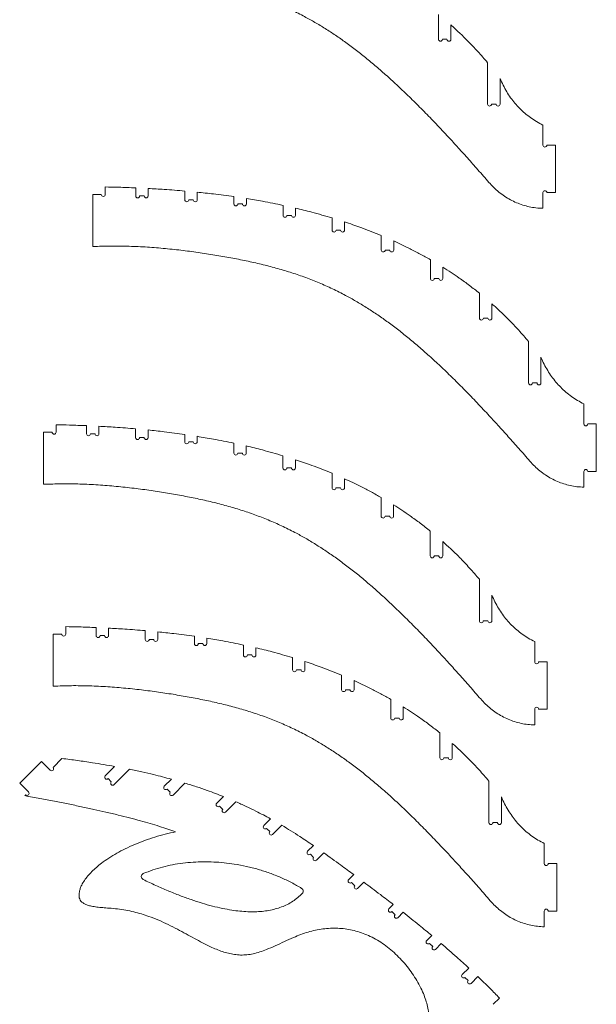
# Model space of a CAD drawing. Header units: millimetres. Extents: x -1072 to 1309, y -2665 to 2883.
# Tile 4 of 7: x -820 to 61, y 147 to 1650. Entities that reach past the tile are written whole.
import ezdxf

# ---------------------------------------------------------------- set-up
doc = ezdxf.new("R2010")
doc.units = ezdxf.units.MM

msp = doc.modelspace()

# ---------------------------------------------------------------- linework, layer by layer
at = {"color": 7, "linetype": 'Continuous', "lineweight": 15}
for p, q in [((-180.471, 1658.417), (-180.471, 1620.515)), ((-161.471, 1620.515), (-161.471, 1642.356)), ((-174.471, 1620.515), (-167.471, 1620.515)), ((-105.471, 1584.738), (-105.471, 1521.509)), ((-86.471, 1521.509), (-86.471, 1560.62)), ((-99.471, 1521.509), (-92.471, 1521.509)), ((-20.971, 1489.565), (-20.971, 1458.932)), ((-14.971, 1458.932), (-1.971, 1458.932)), ((-1.971, 1386.383), (-1.971, 1458.932)), ((-708.388, 1383.686), (-708.388, 1304.182)), ((-708.388, 1383.686), (-695.388, 1383.686)), ((-689.388, 1383.686), (-689.388, 1395.068)), ((-642.888, 1393.688), (-642.888, 1381.388)), ((-623.888, 1381.388), (-623.888, 1392.793)), ((-567.888, 1388.899), (-567.888, 1375.509)), ((-548.888, 1375.509), (-548.888, 1387.112)), ((-20.971, 1386.383), (-20.971, 1362.442)), ((-1.971, 1386.383), (-14.971, 1386.383)), ((-636.888, 1381.388), (-629.888, 1381.388)), ((-561.888, 1375.509), (-554.888, 1375.509)), ((-492.888, 1380.294), (-492.888, 1369.189)), ((-486.888, 1369.189), (-479.888, 1369.189)), ((-473.888, 1369.189), (-473.888, 1377.406)), ((-417.888, 1366.971), (-417.888, 1351.745)), ((-398.888, 1351.745), (-398.888, 1362.713)), ((-411.888, 1351.745), (-404.888, 1351.745)), ((-342.888, 1347.742), (-342.888, 1329.195)), ((-323.888, 1329.195), (-323.888, 1341.75)), ((-336.888, 1329.195), (-329.888, 1329.195)), ((-267.888, 1320.941), (-267.888, 1298.816)), ((-248.888, 1298.816), (-248.888, 1312.677)), ((-261.888, 1298.816), (-254.888, 1298.816)), ((-192.888, 1284.047), (-192.888, 1255.533)), ((-173.888, 1255.533), (-173.888, 1272.654)), ((-186.888, 1255.533), (-179.888, 1255.533)), ((-117.888, 1232.847), (-117.888, 1194.945)), ((-98.888, 1194.945), (-98.888, 1216.786)), ((-111.888, 1194.945), (-104.888, 1194.945)), ((-42.888, 1159.168), (-42.888, 1095.939)), ((-23.888, 1095.939), (-23.888, 1135.05)), ((-36.888, 1095.939), (-29.888, 1095.939)), ((41.612, 1063.995), (41.612, 1033.362)), ((-764.488, 1020.7), (-764.488, 1032.082)), ((-717.988, 1030.702), (-717.988, 1018.402)), ((-698.988, 1018.402), (-698.988, 1029.807)), ((-642.988, 1025.912), (-642.988, 1012.522)), ((-623.988, 1012.522), (-623.988, 1024.125)), ((47.612, 1033.362), (60.612, 1033.362)), ((60.612, 960.813), (60.612, 1033.362)), ((-783.488, 1020.7), (-783.488, 941.196)), ((-783.488, 1020.7), (-770.488, 1020.7)), ((-711.988, 1018.402), (-704.988, 1018.402)), ((-636.988, 1012.522), (-629.988, 1012.522)), ((-567.988, 1017.308), (-567.988, 1006.203)), ((-548.988, 1006.203), (-548.988, 1014.419)), ((-561.988, 1006.203), (-554.988, 1006.203)), ((-492.988, 1003.984), (-492.988, 988.759)), ((-473.988, 988.759), (-473.988, 999.727)), ((-486.988, 988.759), (-479.988, 988.759)), ((-417.988, 984.756), (-417.988, 966.209)), ((-398.988, 966.209), (-398.988, 978.763)), ((-411.988, 966.209), (-404.988, 966.209)), ((-342.988, 957.955), (-342.988, 935.83)), ((-323.988, 935.83), (-323.988, 949.691)), ((41.612, 960.813), (41.612, 936.872)), ((60.612, 960.813), (47.612, 960.813)), ((-336.988, 935.83), (-329.988, 935.83)), ((-267.988, 921.06), (-267.988, 892.547)), ((-248.988, 892.547), (-248.988, 909.668)), ((-261.988, 892.547), (-254.988, 892.547)), ((-192.988, 869.861), (-192.988, 831.959)), ((-173.988, 831.959), (-173.988, 853.8)), ((-186.988, 831.959), (-179.988, 831.959)), ((-117.988, 796.182), (-117.988, 732.953)), ((-98.988, 732.953), (-98.988, 772.064)), ((-749.846, 712.585), (-749.846, 723.967)), ((-703.346, 722.587), (-703.346, 710.287)), ((-684.346, 710.287), (-684.346, 721.692)), ((-111.988, 732.953), (-104.988, 732.953)), ((-768.846, 712.585), (-768.846, 633.081)), ((-768.846, 712.585), (-755.846, 712.585)), ((-697.346, 710.287), (-690.346, 710.287)), ((-628.346, 717.798), (-628.346, 704.408)), ((-609.346, 704.408), (-609.346, 716.011)), ((-553.346, 709.193), (-553.346, 698.088)), ((-622.346, 704.408), (-615.346, 704.408)), ((-547.346, 698.088), (-540.346, 698.088)), ((-534.346, 698.088), (-534.346, 706.304)), ((-478.346, 695.869), (-478.346, 680.644)), ((-459.346, 680.644), (-459.346, 691.612)), ((-33.488, 701.009), (-33.488, 670.376)), ((-472.346, 680.644), (-465.346, 680.644)), ((-403.346, 676.641), (-403.346, 658.094)), ((-384.346, 658.094), (-384.346, 670.648)), ((-27.488, 670.376), (-14.488, 670.376)), ((-14.488, 597.827), (-14.488, 670.376)), ((-397.346, 658.094), (-390.346, 658.094)), ((-328.346, 649.84), (-328.346, 627.715)), ((-309.346, 627.715), (-309.346, 641.576)), ((-322.346, 627.715), (-315.346, 627.715)), ((-253.346, 612.945), (-253.346, 584.432)), ((-234.346, 584.432), (-234.346, 601.553)), ((-33.488, 597.827), (-33.488, 573.886)), ((-14.488, 597.827), (-27.488, 597.827)), ((-247.346, 584.432), (-240.346, 584.432)), ((-178.346, 561.746), (-178.346, 523.844)), ((-159.346, 523.844), (-159.346, 545.685)), ((-820.097, 484.969), (-786.782, 518.285)), ((-773.347, 504.85), (-786.782, 518.285)), ((-755.512, 522.684), (-769.104, 509.092)), ((-172.346, 523.844), (-165.346, 523.844)), ((-689.398, 496.167), (-675.047, 510.518)), ((-652.513, 506.182), (-675.963, 482.732)), ((-820.097, 484.969), (-806.662, 471.534)), ((-680.206, 486.975), (-685.155, 491.925)), ((-599.227, 480.273), (-588.475, 491.024)), ((-567.615, 485.014), (-585.792, 466.838)), ((-103.346, 488.067), (-103.346, 424.838)), ((-810.905, 467.291), (-812.258, 465.939)), ((-590.034, 471.08), (-594.984, 476.03)), ((-519.205, 454.228), (-508.892, 464.542)), ((-489.934, 456.63), (-505.77, 440.793)), ((-84.346, 424.838), (-84.346, 463.949)), ((-510.013, 445.036), (-514.963, 449.985)), ((-447.188, 420.179), (-436.878, 430.49)), ((-97.346, 424.838), (-90.346, 424.838)), ((-437.996, 410.987), (-442.945, 415.937)), ((-419.777, 420.72), (-433.753, 406.744)), ((-18.846, 392.894), (-18.846, 362.261)), ((-380.34, 380.961), (-371.538, 389.763)), ((-371.148, 371.769), (-376.098, 376.719)), ((-355.726, 378.706), (-366.905, 367.526)), ((-12.846, 362.261), (0.154, 362.261)), ((0.154, 289.712), (0.154, 362.261)), ((-317.507, 337.728), (-309.874, 345.361)), ((-308.315, 328.536), (-313.265, 333.485)), ((-294.451, 333.915), (-304.072, 324.293)), ((-256.05, 293.119), (-249.461, 299.708)), ((-246.858, 283.927), (-251.808, 288.876)), ((-234.391, 287.908), (-242.615, 279.684)), ((-18.846, 289.712), (-18.846, 265.771)), ((0.154, 289.712), (-12.846, 289.712)), ((-198.401, 244.702), (-190.685, 252.418)), ((-189.209, 235.51), (-194.159, 240.459)), ((-176.133, 240.1), (-184.966, 231.267)), ((-144.217, 192.82), (-134.209, 202.829)), ((-135.025, 183.628), (-139.974, 188.578)), ((-120.35, 189.817), (-130.782, 179.385)), ((-96.954, 147.453), (-87.332, 157.074))]:
    msp.add_line(p, q, dxfattribs=at)
for centre, radius, start, end in [((-177.471, 1620.515), 3, 180, 0), ((-164.471, 1620.515), 3, 180, 0), ((-102.471, 1521.509), 3, 180, 0), ((-89.471, 1521.509), 3, 180, 0), ((-17.971, 1458.932), 3, 180, 360), ((-692.388, 1383.686), 3, 180, 0), ((-17.971, 1386.383), 3, 360, 180), ((-639.888, 1381.388), 3, 180, 0), ((-626.888, 1381.388), 3, 180, 0), ((-564.888, 1375.509), 3, 180, 0), ((-551.888, 1375.509), 3, 180, 0), ((-489.888, 1369.189), 3, 180, 0), ((-476.888, 1369.189), 3, 180, 0), ((-414.888, 1351.745), 3, 180, 0), ((-401.888, 1351.745), 3, 180, 0), ((-339.888, 1329.195), 3, 180, 0), ((-326.888, 1329.195), 3, 180, 0), ((-264.888, 1298.816), 3, 180, 0), ((-251.888, 1298.816), 3, 180, 0), ((-189.888, 1255.533), 3, 180, 0), ((-176.888, 1255.533), 3, 180, 0), ((-114.888, 1194.945), 3, 180, 0), ((-101.888, 1194.945), 3, 180, 0), ((-39.888, 1095.939), 3, 180, 0), ((-26.888, 1095.939), 3, 180, 0), ((44.612, 1033.362), 3, 180, 0), ((-767.488, 1020.7), 3, 180, 0), ((-714.988, 1018.402), 3, 180, 0), ((-701.988, 1018.402), 3, 180, 0), ((-639.988, 1012.522), 3, 180, 0), ((-626.988, 1012.522), 3, 180, 0), ((-564.988, 1006.203), 3, 180, 0), ((-551.988, 1006.203), 3, 180, 0), ((-489.988, 988.759), 3, 180, 0), ((-476.988, 988.759), 3, 180, 0), ((-414.988, 966.208), 3, 180, 0), ((-401.988, 966.208), 3, 180, 0), ((44.612, 960.813), 3, 360, 180), ((-339.988, 935.83), 3, 180, 0), ((-326.988, 935.83), 3, 180, 0), ((-264.988, 892.547), 3, 180, 0), ((-251.988, 892.547), 3, 180, 0), ((-189.988, 831.959), 3, 180, 0), ((-176.988, 831.959), 3, 180, 0), ((-114.988, 732.952), 3, 180, 0), ((-101.988, 732.952), 3, 180, 0), ((-752.846, 712.585), 3, 180, 0), ((-700.346, 710.287), 3, 180, 0), ((-687.346, 710.287), 3, 180, 0), ((-625.346, 704.408), 3, 180, 0), ((-612.346, 704.408), 3, 180, 0), ((-550.346, 698.088), 3, 180, 0), ((-537.346, 698.088), 3, 180, 0), ((-475.346, 680.644), 3, 180, 0), ((-462.346, 680.644), 3, 180, 0), ((-30.488, 670.376), 3, 180, 360), ((-400.346, 658.094), 3, 180, 0), ((-387.346, 658.094), 3, 180, 0), ((-325.346, 627.715), 3, 180, 0), ((-312.346, 627.715), 3, 180, 0), ((-30.488, 597.827), 3, 360, 180), ((-250.346, 584.432), 3, 180, 0), ((-237.346, 584.432), 3, 180, 0), ((-175.346, 523.844), 3, 180, 0), ((-162.346, 523.844), 3, 180, 0), ((-771.225, 506.971), 3, 225, 45), ((-687.277, 494.046), 3, 135, 315), ((-678.084, 484.854), 3, 135, 315), ((-808.784, 469.413), 3, 225, 45), ((-597.105, 478.151), 3, 135, 315), ((-587.913, 468.959), 3, 135, 315), ((-517.084, 452.107), 3, 135, 315), ((-507.892, 442.914), 3, 135, 315), ((-100.346, 424.838), 3, 180, 0), ((-87.346, 424.838), 3, 180, 0), ((-445.067, 418.058), 3, 135, 315), ((-435.874, 408.866), 3, 135, 315), ((-378.219, 378.84), 3, 135, 315), ((-369.026, 369.647), 3, 135, 315), ((-15.846, 362.261), 3, 180, 0), ((-629.366, 342.428), 5, 112.85267, 244.279848), ((-315.386, 335.607), 3, 135, 315), ((-392.078, 320.176), 5, 315.689068, 58.288014), ((-306.194, 326.414), 3, 135, 315), ((-253.929, 290.998), 3, 135, 315), ((-15.846, 289.712), 3, 360, 180), ((-244.737, 281.805), 3, 135, 315), ((-196.28, 242.581), 3, 135, 315), ((-187.088, 233.388), 3, 135, 315), ((-142.096, 190.699), 3, 135, 315), ((-132.903, 181.507), 3, 135, 315)]:
    msp.add_arc(centre, radius, start, end, dxfattribs=at)
for points, knots in [([(-770.971, 1729.752), (-761.756, 1730.075), (-743.271, 1730.723), (-715.496, 1730.27), (-687.757, 1728.938), (-660.239, 1726.732), (-633.294, 1723.82), (-607.101, 1720.325), (-581.837, 1716.372), (-557.456, 1712.057), (-533.831, 1707.341), (-510.916, 1702.116), (-488.61, 1696.278), (-466.961, 1689.767), (-445.855, 1682.489), (-425.177, 1674.346), (-404.814, 1665.246), (-386.145, 1655.845), (-369.016, 1646.319), (-353.293, 1636.83), (-337.513, 1626.548), (-321.619, 1615.429), (-305.658, 1603.504), (-289.575, 1590.745), (-273.314, 1577.121), (-256.732, 1562.519), (-239.775, 1546.894), (-222.392, 1530.204), (-204.528, 1512.407), (-186.132, 1493.459), (-168.597, 1474.853), (-151.927, 1456.744), (-136.153, 1439.275), (-119.924, 1421.008), (-109.024, 1408.5), (-103.471, 1402.128)], [0, 0, 0, 0, 0.03557169, 0.07134995, 0.10713385, 0.14270697, 0.17784049, 0.21168777, 0.24464686, 0.27649159, 0.30721281, 0.33758218, 0.36715956, 0.39615313, 0.42478152, 0.45327328, 0.48186571, 0.51080268, 0.53389192, 0.55746553, 0.58164357, 0.60654503, 0.63228745, 0.65850075, 0.68574418, 0.71412315, 0.74374066, 0.77469764, 0.80709298, 0.84102354, 0.87658461, 0.90573038, 0.9359854, 0.96739394, 1, 1, 1, 1]), ([(-105.471, 1584.738), (-110.414, 1590.511), (-120.248, 1601.998), (-134.749, 1617.172), (-148.464, 1630.625), (-157.144, 1638.454), (-161.471, 1642.356)], [0, 0, 0, 0, 0.28347955, 0.56399848, 0.78265239, 1, 1, 1, 1]), ([(-20.971, 1489.565), (-24.256, 1491.293), (-30.771, 1494.719), (-39.932, 1500.779), (-48.505, 1507.452), (-56.457, 1514.803), (-63.75, 1522.765), (-70.396, 1531.326), (-76.396, 1540.478), (-81.85, 1550.246), (-84.917, 1557.131), (-86.471, 1560.62)], [0, 0, 0, 0, 0.112658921, 0.223446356, 0.33308833, 0.44233352, 0.551940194, 0.660666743, 0.771154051, 0.884059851, 1, 1, 1, 1]), ([(-103.471, 1402.128), (-101.05, 1399.472), (-96.239, 1394.195), (-88.232, 1387.151), (-79.758, 1380.872), (-70.793, 1375.447), (-61.445, 1370.928), (-51.759, 1367.33), (-41.778, 1364.691), (-31.48, 1362.936), (-24.493, 1362.608), (-20.971, 1362.442)], [0, 0, 0, 0, 0.11426551, 0.22702914, 0.33862678, 0.44943575, 0.55987866, 0.66845158, 0.77762429, 0.88794289, 1, 1, 1, 1]), ([(-642.888, 1393.688), (-651.588, 1394.02), (-667.084, 1394.612), (-682.589, 1394.929), (-689.388, 1395.068)], [0, 0, 0, 0, 0.56147591, 1, 1, 1, 1]), ([(-567.888, 1388.899), (-578.349, 1389.758), (-597, 1391.289), (-615.684, 1392.334), (-623.888, 1392.793)], [0, 0, 0, 0, 0.56093053, 1, 1, 1, 1]), ([(-492.888, 1380.294), (-503.325, 1381.727), (-521.958, 1384.284), (-540.662, 1386.248), (-548.888, 1387.112)], [0, 0, 0, 0, 0.56020396, 1, 1, 1, 1]), ([(-417.888, 1366.971), (-428.298, 1369.112), (-446.901, 1372.938), (-465.637, 1376.04), (-473.888, 1377.406)], [0, 0, 0, 0, 0.55965275, 1, 1, 1, 1]), ([(-342.888, 1347.742), (-353.265, 1350.771), (-371.819, 1356.188), (-390.607, 1360.717), (-398.888, 1362.713)], [0, 0, 0, 0, 0.55931033, 1, 1, 1, 1]), ([(-267.888, 1320.941), (-273.038, 1323.051), (-283.348, 1327.272), (-301.98, 1334.322), (-315.574, 1338.931), (-323.888, 1341.75)], [0, 0, 0, 0, 0.27943034, 0.55928985, 1, 1, 1, 1]), ([(-192.888, 1284.047), (-198, 1286.929), (-208.227, 1292.694), (-226.834, 1302.382), (-240.521, 1308.771), (-248.888, 1312.677)], [0, 0, 0, 0, 0.27985551, 0.55976667, 1, 1, 1, 1]), ([(-708.388, 1304.182), (-699.172, 1304.505), (-680.688, 1305.153), (-652.913, 1304.7), (-625.173, 1303.368), (-597.655, 1301.162), (-570.71, 1298.25), (-544.518, 1294.755), (-519.254, 1290.802), (-494.872, 1286.487), (-471.248, 1281.771), (-448.332, 1276.546), (-426.026, 1270.708), (-404.378, 1264.197), (-383.271, 1256.919), (-362.593, 1248.776), (-342.231, 1239.676), (-323.561, 1230.275), (-306.433, 1220.75), (-290.709, 1211.26), (-274.929, 1200.978), (-259.035, 1189.86), (-243.075, 1177.934), (-226.991, 1165.175), (-210.73, 1151.551), (-194.148, 1136.949), (-177.191, 1121.324), (-159.808, 1104.635), (-141.944, 1086.837), (-123.548, 1067.889), (-106.013, 1049.283), (-89.343, 1031.174), (-73.569, 1013.705), (-57.34, 995.439), (-46.44, 982.93), (-40.888, 976.558)], [0, 0, 0, 0, 0.035571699, 0.07134995, 0.107133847, 0.142706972, 0.177840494, 0.211687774, 0.244646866, 0.276491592, 0.307212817, 0.337582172, 0.367159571, 0.396153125, 0.42478151, 0.453273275, 0.481865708, 0.51080271, 0.533891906, 0.557465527, 0.581643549, 0.606545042, 0.632287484, 0.658500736, 0.685744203, 0.714123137, 0.743740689, 0.774697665, 0.807092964, 0.841023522, 0.876584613, 0.905730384, 0.935985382, 0.967393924, 1, 1, 1, 1]), ([(-117.888, 1232.847), (-122.94, 1236.841), (-133.027, 1244.816), (-147.543, 1255.28), (-161.154, 1264.569), (-169.645, 1269.96), (-173.888, 1272.654)], [0, 0, 0, 0, 0.281009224, 0.561098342, 0.780696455, 1, 1, 1, 1]), ([(-42.888, 1159.168), (-47.83, 1164.942), (-57.664, 1176.429), (-72.166, 1191.602), (-85.88, 1205.055), (-94.56, 1212.884), (-98.888, 1216.786)], [0, 0, 0, 0, 0.28347941, 0.56399845, 0.78265229, 1, 1, 1, 1]), ([(41.612, 1063.995), (38.328, 1065.723), (31.813, 1069.149), (22.652, 1075.209), (14.079, 1081.882), (6.127, 1089.233), (-1.166, 1097.195), (-7.813, 1105.756), (-13.812, 1114.908), (-19.266, 1124.676), (-22.333, 1131.561), (-23.888, 1135.05)], [0, 0, 0, 0, 0.11265892, 0.22344628, 0.33308835, 0.44233354, 0.5519401, 0.6606664, 0.77115405, 0.88405985, 1, 1, 1, 1]), ([(-717.988, 1030.702), (-726.689, 1031.034), (-742.185, 1031.626), (-757.689, 1031.943), (-764.488, 1032.082)], [0, 0, 0, 0, 0.56147594, 1, 1, 1, 1]), ([(-642.988, 1025.912), (-653.45, 1026.772), (-672.101, 1028.303), (-690.785, 1029.348), (-698.988, 1029.807)], [0, 0, 0, 0, 0.56093059, 1, 1, 1, 1]), ([(-567.988, 1017.308), (-578.426, 1018.74), (-597.058, 1021.298), (-615.762, 1023.262), (-623.988, 1024.125)], [0, 0, 0, 0, 0.560204, 1, 1, 1, 1]), ([(-492.988, 1003.984), (-503.399, 1006.126), (-522.001, 1009.952), (-540.738, 1013.054), (-548.988, 1014.419)], [0, 0, 0, 0, 0.5596525, 1, 1, 1, 1]), ([(-417.988, 984.756), (-428.365, 987.785), (-446.919, 993.201), (-465.708, 997.731), (-473.988, 999.727)], [0, 0, 0, 0, 0.55931036, 1, 1, 1, 1]), ([(-342.988, 957.955), (-348.139, 960.064), (-358.448, 964.286), (-377.081, 971.336), (-390.674, 975.945), (-398.988, 978.763)], [0, 0, 0, 0, 0.279430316, 0.559290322, 1, 1, 1, 1]), ([(-40.888, 976.558), (-38.466, 973.902), (-33.656, 968.625), (-25.648, 961.581), (-17.174, 955.302), (-8.209, 949.877), (1.139, 945.358), (10.825, 941.76), (20.806, 939.122), (31.104, 937.366), (38.091, 937.038), (41.612, 936.872)], [0, 0, 0, 0, 0.11426552, 0.22702917, 0.33862683, 0.44943631, 0.55987921, 0.66845219, 0.77762488, 0.88794287, 1, 1, 1, 1]), ([(-267.988, 921.06), (-273.101, 923.943), (-283.328, 929.708), (-301.934, 939.396), (-315.621, 945.785), (-323.988, 949.691)], [0, 0, 0, 0, 0.27985584, 0.55976639, 1, 1, 1, 1]), ([(-783.488, 941.196), (-774.273, 941.519), (-755.788, 942.167), (-728.013, 941.714), (-700.273, 940.382), (-672.756, 938.176), (-645.81, 935.264), (-619.618, 931.769), (-594.354, 927.816), (-569.972, 923.501), (-546.348, 918.784), (-523.433, 913.56), (-501.127, 907.722), (-479.478, 901.211), (-458.372, 893.933), (-437.694, 885.79), (-417.331, 876.69), (-398.661, 867.289), (-381.533, 857.763), (-365.81, 848.274), (-350.029, 837.992), (-334.136, 826.873), (-318.175, 814.948), (-302.091, 802.189), (-285.831, 788.565), (-269.249, 773.963), (-252.292, 758.338), (-234.908, 741.648), (-217.045, 723.851), (-198.648, 704.903), (-181.114, 686.297), (-164.444, 668.188), (-148.669, 650.719), (-132.441, 632.452), (-121.54, 619.943), (-115.988, 613.572)], [0, 0, 0, 0, 0.035571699, 0.071349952, 0.107133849, 0.142706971, 0.177840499, 0.211687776, 0.244646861, 0.276491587, 0.307212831, 0.337582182, 0.367159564, 0.396153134, 0.424781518, 0.453273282, 0.481865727, 0.510802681, 0.533891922, 0.55746553, 0.581643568, 0.606545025, 0.632287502, 0.658500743, 0.68574418, 0.714123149, 0.74374066, 0.774697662, 0.807092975, 0.841023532, 0.876584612, 0.905730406, 0.935985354, 0.967393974, 1, 1, 1, 1]), ([(-192.988, 869.861), (-198.04, 873.855), (-208.128, 881.83), (-222.644, 892.294), (-236.254, 901.583), (-244.745, 906.974), (-248.988, 909.668)], [0, 0, 0, 0, 0.28100929, 0.56109877, 0.7806965, 1, 1, 1, 1]), ([(-117.988, 796.182), (-122.931, 801.955), (-132.765, 813.442), (-147.266, 828.616), (-160.981, 842.069), (-169.661, 849.898), (-173.988, 853.8)], [0, 0, 0, 0, 0.28348005, 0.56399848, 0.78265293, 1, 1, 1, 1]), ([(-33.488, 701.009), (-36.773, 702.737), (-43.287, 706.163), (-52.448, 712.223), (-61.022, 718.896), (-68.974, 726.247), (-76.266, 734.209), (-82.913, 742.77), (-88.913, 751.922), (-94.366, 761.69), (-97.434, 768.575), (-98.988, 772.064)], [0, 0, 0, 0, 0.112658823, 0.223446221, 0.333087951, 0.442333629, 0.551939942, 0.660666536, 0.771154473, 0.884060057, 1, 1, 1, 1]), ([(-703.346, 722.587), (-712.046, 722.919), (-727.543, 723.511), (-743.047, 723.828), (-749.846, 723.967)], [0, 0, 0, 0, 0.56147598, 1, 1, 1, 1]), ([(-628.346, 717.798), (-638.807, 718.657), (-657.458, 720.188), (-676.142, 721.233), (-684.346, 721.692)], [0, 0, 0, 0, 0.56093054, 1, 1, 1, 1]), ([(-553.346, 709.193), (-563.783, 710.626), (-582.416, 713.183), (-601.12, 715.147), (-609.346, 716.011)], [0, 0, 0, 0, 0.56020392, 1, 1, 1, 1]), ([(-478.346, 695.869), (-488.756, 698.011), (-507.359, 701.837), (-526.095, 704.939), (-534.346, 706.304)], [0, 0, 0, 0, 0.55965252, 1, 1, 1, 1]), ([(-403.346, 676.641), (-413.723, 679.67), (-432.277, 685.087), (-451.066, 689.616), (-459.346, 691.612)], [0, 0, 0, 0, 0.559310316, 1, 1, 1, 1]), ([(-328.346, 649.84), (-333.496, 651.95), (-343.806, 656.171), (-362.438, 663.221), (-376.032, 667.83), (-384.346, 670.648)], [0, 0, 0, 0, 0.27943083, 0.55929024, 1, 1, 1, 1]), ([(-768.846, 633.081), (-759.63, 633.404), (-741.146, 634.052), (-713.371, 633.599), (-685.631, 632.267), (-658.113, 630.061), (-631.168, 627.149), (-604.976, 623.654), (-579.712, 619.701), (-555.33, 615.386), (-531.706, 610.67), (-508.79, 605.445), (-486.484, 599.607), (-464.836, 593.096), (-443.729, 585.818), (-423.051, 577.675), (-402.689, 568.575), (-384.019, 559.174), (-366.891, 549.648), (-351.167, 540.159), (-335.387, 529.877), (-319.493, 518.758), (-303.533, 506.833), (-287.449, 494.074), (-271.188, 480.45), (-254.606, 465.848), (-237.65, 450.223), (-220.266, 433.533), (-202.402, 415.736), (-184.006, 396.788), (-166.471, 378.182), (-149.801, 360.073), (-134.027, 342.604), (-117.798, 324.337), (-106.898, 311.829), (-101.346, 305.457)], [0, 0, 0, 0, 0.035571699, 0.071349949, 0.107133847, 0.142706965, 0.177840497, 0.211687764, 0.244646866, 0.276491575, 0.307212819, 0.337582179, 0.367159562, 0.39615312, 0.424781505, 0.453273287, 0.481865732, 0.510802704, 0.533891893, 0.557465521, 0.581643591, 0.606545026, 0.632287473, 0.658500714, 0.68574418, 0.71412315, 0.743740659, 0.774697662, 0.807092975, 0.841023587, 0.876584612, 0.905730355, 0.935985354, 0.967393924, 1, 1, 1, 1]), ([(-253.346, 612.945), (-258.459, 615.828), (-268.685, 621.593), (-287.292, 631.281), (-300.979, 637.67), (-309.346, 641.576)], [0, 0, 0, 0, 0.27985538, 0.55976653, 1, 1, 1, 1]), ([(-178.346, 561.746), (-183.398, 565.74), (-193.485, 573.715), (-208.002, 584.179), (-221.612, 593.468), (-230.103, 598.859), (-234.346, 601.553)], [0, 0, 0, 0, 0.28100894, 0.56109817, 0.7806965, 1, 1, 1, 1]), ([(-115.988, 613.572), (-113.567, 610.916), (-108.756, 605.639), (-100.749, 598.595), (-92.275, 592.316), (-83.309, 586.891), (-73.962, 582.372), (-64.276, 578.774), (-54.294, 576.135), (-43.997, 574.38), (-37.009, 574.052), (-33.488, 573.886)], [0, 0, 0, 0, 0.11426575, 0.22702916, 0.33862717, 0.44943613, 0.55987906, 0.66845217, 0.77762481, 0.88794349, 1, 1, 1, 1]), ([(-103.346, 488.067), (-108.288, 493.84), (-118.122, 505.327), (-132.624, 520.501), (-146.338, 533.954), (-155.019, 541.783), (-159.346, 545.685)], [0, 0, 0, 0, 0.28347947, 0.5639986, 0.78265245, 1, 1, 1, 1]), ([(-755.512, 522.684), (-747.592, 521.674), (-732.057, 519.693), (-710.803, 516.555), (-691.899, 513.521), (-680.607, 511.509), (-675.047, 510.518)], [0, 0, 0, 0, 0.29430505, 0.57722826, 0.79185859, 1, 1, 1, 1]), ([(-652.513, 506.182), (-646.216, 504.873), (-633.848, 502.301), (-616.947, 498.371), (-601.894, 494.637), (-592.907, 492.217), (-588.475, 491.024)], [0, 0, 0, 0, 0.29314156, 0.57577475, 0.79082932, 1, 1, 1, 1]), ([(-567.615, 485.014), (-561.815, 483.218), (-550.42, 479.69), (-534.916, 474.369), (-521.137, 469.349), (-512.938, 466.13), (-508.892, 464.542)], [0, 0, 0, 0, 0.29280386, 0.57523011, 0.79037954, 1, 1, 1, 1]), ([(-581.934, 410.654), (-585.831, 412.073), (-593.974, 415.038), (-606.872, 419.235), (-620.923, 423.504), (-636.145, 427.806), (-652.532, 432.151), (-670.086, 436.536), (-688.241, 440.829), (-706.934, 445.038), (-726.1, 449.166), (-746.247, 453.329), (-767.375, 457.524), (-789.482, 461.761), (-804.56, 464.527), (-812.258, 465.939)], [0, 0, 0, 0, 0.052466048, 0.109644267, 0.171567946, 0.238263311, 0.309751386, 0.386049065, 0.467170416, 0.545779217, 0.62845858, 0.715215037, 0.806054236, 0.900981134, 1, 1, 1, 1]), ([(-489.934, 456.63), (-484.706, 454.303), (-474.403, 449.716), (-460.429, 442.911), (-447.967, 436.529), (-440.551, 432.49), (-436.878, 430.49)], [0, 0, 0, 0, 0.290111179, 0.571818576, 0.787940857, 1, 1, 1, 1]), ([(-18.846, 392.894), (-22.13, 394.622), (-28.645, 398.048), (-37.806, 404.108), (-46.38, 410.781), (-54.331, 418.132), (-61.624, 426.094), (-68.271, 434.655), (-74.27, 443.807), (-79.724, 453.575), (-82.791, 460.46), (-84.346, 463.949)], [0, 0, 0, 0, 0.112659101, 0.223446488, 0.333088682, 0.442333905, 0.551939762, 0.660666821, 0.771154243, 0.884060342, 1, 1, 1, 1]), ([(-265.272, -47.735), (-267.29, -45.208), (-271.112, -40.421), (-275.84, -33.086), (-279.444, -26.135), (-281.953, -19.513), (-283.438, -13.203), (-283.96, -7.184), (-283.566, -1.12), (-282.15, 4.99), (-279.646, 11.089), (-276.264, 16.889), (-272.128, 22.439), (-266.834, 28.373), (-260.317, 34.632), (-252.643, 41.219), (-244.981, 47.405), (-237.583, 53.295), (-230.632, 58.937), (-223.885, 64.702), (-217.499, 70.648), (-211.627, 76.835), (-206.426, 83.326), (-202.055, 90.188), (-198.54, 97.815), (-196.021, 106.214), (-194.617, 115.345), (-194.363, 124.766), (-195.188, 134.402), (-197.022, 144.179), (-199.8, 154.026), (-203.666, 164.436), (-208.716, 175.293), (-215.011, 186.448), (-222.208, 197.262), (-230.207, 207.617), (-238.907, 217.395), (-248.231, 226.5), (-258.086, 234.805), (-268.374, 242.186), (-278.998, 248.501), (-289.881, 253.704), (-300.897, 257.788), (-311.998, 260.792), (-323.14, 262.759), (-334.351, 263.728), (-345.658, 263.717), (-357.022, 262.727), (-368.4, 260.76), (-379.678, 257.838), (-390.793, 254.011), (-402.877, 249.099), (-415.824, 243.236), (-429.59, 236.833), (-442.074, 231.391), (-453.305, 227.247), (-463.258, 224.423), (-473.074, 222.823), (-482.724, 222.525), (-492.161, 223.366), (-501.431, 225.204), (-510.589, 227.892), (-519.74, 231.324), (-529.898, 235.807), (-541.106, 241.411), (-553.459, 248.064), (-566.189, 255.086), (-579.404, 262.23), (-593.214, 269.251), (-607.724, 275.901), (-621.428, 281.292), (-634.184, 285.49), (-645.854, 288.665), (-658.032, 291.244), (-670.713, 293.134), (-682.527, 294.146), (-693.109, 294.966), (-702.084, 295.852), (-709.816, 297.05), (-716.175, 298.672), (-721.149, 300.667), (-725.048, 303.254), (-727.769, 306.463), (-729.308, 310.237), (-729.652, 314.638), (-729.007, 319.442), (-727.582, 324.439), (-725.103, 330.255), (-721.247, 336.642), (-715.952, 343.518), (-709.794, 350.205), (-702.821, 356.68), (-694.261, 363.614), (-683.968, 370.834), (-671.87, 378.158), (-658.62, 385.137), (-644.335, 391.664), (-629.158, 397.639), (-613.591, 402.838), (-597.846, 407.288), (-587.214, 409.537), (-581.934, 410.654)], [0, 0, 0, 0, 0.00936303, 0.01773122, 0.02523093, 0.03200018, 0.03818711, 0.04394697, 0.04943307, 0.05572311, 0.06201984, 0.06845841, 0.07511852, 0.08203359, 0.09146692, 0.10126509, 0.11131724, 0.11998513, 0.12865474, 0.13724411, 0.1456822, 0.15391724, 0.16192781, 0.16973558, 0.17741836, 0.1861784, 0.19504147, 0.20409932, 0.21340897, 0.22299753, 0.23286828, 0.24300565, 0.25512827, 0.26750814, 0.2800673, 0.29271953, 0.30537474, 0.31794239, 0.33043341, 0.34266503, 0.35457427, 0.36618157, 0.37755317, 0.38855401, 0.39944521, 0.41027869, 0.42110145, 0.4321533, 0.44327665, 0.45450534, 0.46585825, 0.47729823, 0.49227209, 0.50701523, 0.52127297, 0.53169996, 0.5416668, 0.55119205, 0.56042449, 0.56955484, 0.57857328, 0.58775243, 0.59716639, 0.60685967, 0.61989768, 0.63344854, 0.64749314, 0.6620036, 0.67695821, 0.69235355, 0.70821545, 0.7195788, 0.73123355, 0.74322535, 0.75561142, 0.76833808, 0.77755713, 0.78635319, 0.79445486, 0.80019368, 0.8053266, 0.80991132, 0.81359877, 0.8173435, 0.82151206, 0.82623444, 0.83131886, 0.83651672, 0.84450308, 0.85285117, 0.86161644, 0.87079988, 0.88038633, 0.89350205, 0.90717957, 0.92131896, 0.93685356, 0.95264307, 0.96853448, 0.984372, 1, 1, 1, 1]), ([(-419.777, 420.72), (-415.109, 417.919), (-405.846, 412.359), (-389.725, 402.092), (-378.413, 394.424), (-371.538, 389.763)], [0, 0, 0, 0, 0.284854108, 0.565377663, 1, 1, 1, 1]), ([(-355.726, 378.706), (-347.155, 372.549), (-331.807, 361.523), (-316.593, 350.312), (-309.874, 345.361)], [0, 0, 0, 0, 0.55837597, 1, 1, 1, 1]), ([(-631.308, 347.035), (-626.51, 348.934), (-616.882, 352.745), (-601.91, 357.128), (-586.597, 360.588), (-570.98, 363.047), (-555.242, 364.545), (-539.459, 365.118), (-523.708, 364.805), (-507.968, 363.633), (-491.321, 361.492), (-473.881, 358.214), (-455.803, 353.622), (-438.192, 347.945), (-421.189, 341.185), (-404.85, 333.485), (-394.555, 327.431), (-389.45, 324.429)], [0, 0, 0, 0, 0.06152018, 0.12345929, 0.18584703, 0.24867407, 0.3118979, 0.37431143, 0.43695277, 0.49971822, 0.56249213, 0.63705782, 0.71124224, 0.78482772, 0.85760502, 0.92938331, 1, 1, 1, 1]), ([(-388.5, 316.683), (-390.774, 314.494), (-395.314, 310.125), (-403.003, 304.561), (-411.278, 299.785), (-420.2, 295.864), (-429.749, 292.779), (-439.719, 290.577), (-450.076, 289.195), (-460.798, 288.578), (-472.077, 288.699), (-483.914, 289.557), (-496.829, 291.218), (-510.865, 293.787), (-526.059, 297.356), (-541.95, 301.84), (-558.539, 307.24), (-575.827, 313.554), (-593.81, 320.79), (-612.507, 328.913), (-625.091, 334.871), (-631.536, 337.923)], [0, 0, 0, 0, 0.0365639, 0.07298469, 0.10970623, 0.14716182, 0.18575981, 0.22587417, 0.26538615, 0.3067875, 0.35029143, 0.39608177, 0.44431619, 0.50119896, 0.56145312, 0.62521258, 0.6925903, 0.76368218, 0.83856954, 0.91732219, 1, 1, 1, 1]), ([(-294.451, 333.915), (-286.027, 327.602), (-270.951, 316.305), (-256.041, 304.789), (-249.461, 299.708)], [0, 0, 0, 0, 0.55875339, 1, 1, 1, 1]), ([(-101.346, 305.457), (-98.924, 302.801), (-94.114, 297.524), (-86.106, 290.48), (-77.632, 284.201), (-68.667, 278.776), (-59.32, 274.257), (-49.633, 270.659), (-39.652, 268.02), (-29.354, 266.265), (-22.367, 265.937), (-18.846, 265.771)], [0, 0, 0, 0, 0.1142653, 0.22702916, 0.33862664, 0.44943612, 0.5598793, 0.66845218, 0.77762495, 0.88794352, 1, 1, 1, 1]), ([(-234.391, 287.908), (-226.17, 281.372), (-211.479, 269.692), (-197.042, 257.699), (-190.685, 252.418)], [0, 0, 0, 0, 0.559640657, 1, 1, 1, 1]), ([(-176.133, 240.1), (-168.206, 233.247), (-154.058, 221.017), (-140.27, 208.383), (-134.209, 202.829)], [0, 0, 0, 0, 0.56035524, 1, 1, 1, 1]), ([(-120.35, 189.817), (-114.089, 183.787), (-102.923, 173.034), (-92.091, 161.946), (-87.332, 157.074)], [0, 0, 0, 0, 0.56070899, 1, 1, 1, 1])]:
    msp.add_open_spline(points, degree=3, knots=knots, dxfattribs=at)

doc.saveas('drawing.dxf')
